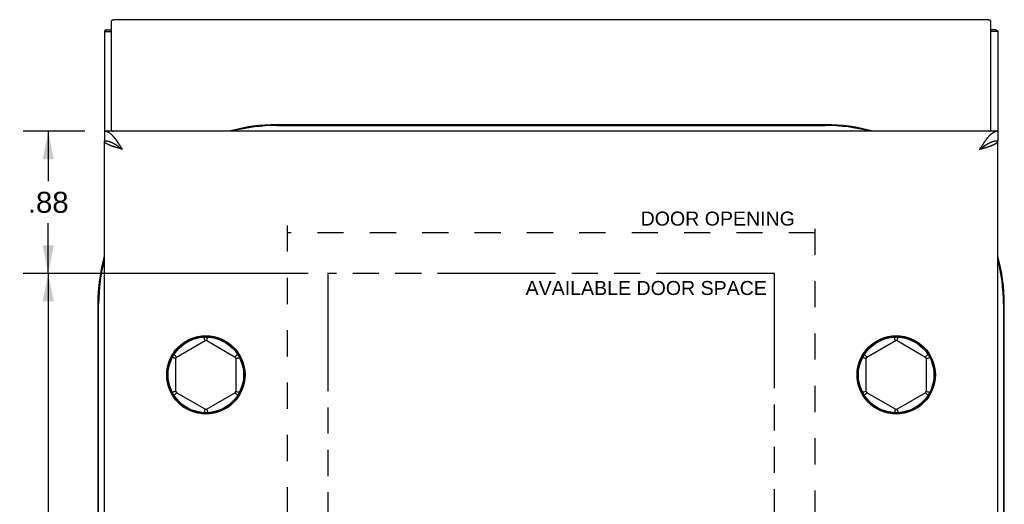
# Model space of a CAD drawing. Header units: inches. Extents: x 0 to 29.3, y 0 to 19.
# Tile 16 of 67: x 7.4 to 13.5, y 5.8 to 8.8. Entities that reach past the tile are written whole.
import ezdxf

# ---------------------------------------------------------------- set-up
doc = ezdxf.new("R2010")
doc.units = ezdxf.units.IN
doc.header["$LTSCALE"] = 1.612069
doc.header["$MEASUREMENT"] = 0
doc.linetypes.add('HIDDEN', pattern=[0.2, 0.1, -0.1])
doc.linetypes.add('PHANTOM', pattern=[0.8, 0.45, -0.05, 0.1, -0.05, 0.1, -0.05])
doc.layers.get('0').update_dxf_attribs({"linetype": 'CONTINUOUS'})
for name, color, linetype in [('AVAILABLE_DOOR_SPACE', 7, 'CONTINUOUS'), ('DEFAULT_2', 8, 'HIDDEN'), ('DIMENSIONS', 7, 'CONTINUOUS')]:
    doc.layers.add(name, color=color, linetype=linetype)
doc.styles.get("Standard").update_dxf_attribs({"font": 'arial.ttf'})
doc.dimstyles.new('DIMSTYLE_1', dxfattribs={"dimtxt": 0.12931, "dimasz": 0.172414, "dimexe": 0.09, "dimexo": 0.07, "dimgap": 0.0375, "dimtad": 0, "dimtih": 1, "dimtoh": 1, "dimzin": 4, "dimdsep": 46, "dimtxsty": 'Standard', "dimblk": '_FILLED', "dimblk1": '_FILLED', "dimblk2": '_FILLED', "dimcen": 0.09, "dimazin": 1, "dimtfac": 1, "dimtofl": 0, "dimtmove": 0, "dimatfit": 3, "dimldrblk": '_FILLED', "dimfxl": 0, "dimtolj": 1, "dimtzin": 4, "dimarcsym": 0})

# ---------------------------------------------------------------- blocks, each defined once
blk = doc.blocks.new('_FILLED')
at = {"color": 0, "linetype": 'ByBlock'}
blk.add_solid([(0, 0), (-1, 0.2), (-1, -0.2)], dxfattribs=at)
blk = doc.blocks.new('*D15')
at = {"layer": 'DIMENSIONS', "color": 2, "linetype": 'Continuous'}
for p, q in [((7.8433, 8.0932), (7.4635, 8.0932)), ((7.6186, 8.0932), (7.6186, 7.785)), ((7.6186, 7.2182), (7.6186, 7.5264)), ((9.2183, 7.2182), (7.4635, 7.2182))]:
    blk.add_line(p, q, dxfattribs=at)
at = {"layer": 'DIMENSIONS', "color": 2, "linetype": 'Continuous', "xscale": 0.1724137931, "yscale": 0.1724137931, "zscale": 0.1724137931}
for p, rotation in [((7.6186, 8.0932), 90), ((7.6186, 7.2182), 270)]:
    blk.add_blockref('_FILLED', p, dxfattribs=dict(at, rotation=rotation))
at = {"layer": 'DIMENSIONS', "color": 2, "linetype": 'Continuous', "insert": (7.6186, 7.7204), "char_height": 0.12931, "width": 0.250929, "attachment_point": 2, "line_spacing_factor": 0.9}
blk.add_mtext('.88', dxfattribs=at)
blk = doc.blocks.new('*D19')
at = {"layer": 'DIMENSIONS', "color": 2, "linetype": 'Continuous'}
for p, q in [((9.2183, 7.2182), (7.4635, 7.2182)), ((7.6186, 7.2182), (7.6186, 4.9725)), ((7.6186, 2.4682), (7.6186, 4.7139)), ((9.2183, 2.4682), (7.4635, 2.4682))]:
    blk.add_line(p, q, dxfattribs=at)
at = {"layer": 'DIMENSIONS', "color": 2, "linetype": 'Continuous', "xscale": 0.1724137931, "yscale": 0.1724137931, "zscale": 0.1724137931}
for p, rotation in [((7.6186, 7.2182), 90), ((7.6186, 2.4682), 270)]:
    blk.add_blockref('_FILLED', p, dxfattribs=dict(at, rotation=rotation))
at = {"layer": 'DIMENSIONS', "color": 2, "linetype": 'Continuous', "insert": (7.6186, 4.9079), "char_height": 0.12931, "width": 0.351397, "attachment_point": 2, "line_spacing_factor": 0.9}
blk.add_mtext('4.75', dxfattribs=at)
blk = doc.blocks.new('*D20')
at = {"layer": 'DIMENSIONS', "color": 2, "linetype": 'Continuous'}
for p, q in [((9.339, 5.6729), (10.4737, 5.6729)), ((12.089, 5.6729), (10.9544, 5.6729))]:
    blk.add_line(p, q, dxfattribs=at)
at = {"layer": 'DIMENSIONS', "color": 2, "linetype": 'Continuous', "xscale": 0.1724137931, "yscale": 0.1724137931, "zscale": 0.1724137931, "rotation": 180}
blk.add_blockref('_FILLED', (9.339, 5.6729), dxfattribs=at)
at = {"layer": 'DIMENSIONS', "color": 2, "linetype": 'Continuous', "xscale": 0.1724137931, "yscale": 0.1724137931, "zscale": 0.1724137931}
blk.add_blockref('_FILLED', (12.089, 5.6729), dxfattribs=at)
at = {"layer": 'DIMENSIONS', "color": 2, "linetype": 'Continuous', "insert": (10.714, 5.7376), "char_height": 0.12931, "width": 0.351397, "attachment_point": 2, "line_spacing_factor": 0.9}
blk.add_mtext('2.75', dxfattribs=at)

msp = doc.modelspace()

# ---------------------------------------------------------------- linework, layer by layer
at = {"color": 3, "linetype": 'Continuous'}
for p, q in [((8.008, 8.0981), (8.008, 8.7729)), ((13.38, 8.7799), (8.048, 8.7799)), ((13.42, 8.7729), (13.42, 8.0981)), ((7.964, 8.7082), (7.964, 8.0932)), ((13.464, 8.7082), (13.464, 8.0932)), ((13.464, 8.0932), (7.964, 8.0932)), ((7.964, 1.6532), (7.964, 8.0332)), ((8.0627, 8.0021), (8.06, 8.0062)), ((8.0653, 7.9979), (8.0627, 8.0021)), ((13.464, 1.6532), (13.464, 8.0332)), ((8.0422, 7.9914), (8.0382, 7.9926)), ((8.0463, 7.9901), (8.0422, 7.9914)), ((8.0505, 7.9888), (8.0463, 7.9901)), ((8.0547, 7.9876), (8.0505, 7.9888)), ((8.0589, 7.9863), (8.0547, 7.9876)), ((8.0653, 7.9844), (8.0589, 7.9863)), ((8.068, 7.9938), (8.0653, 7.9979)), ((8.076, 7.9812), (8.0653, 7.9844)), ((8.072, 7.9875), (8.068, 7.9938)), ((8.076, 7.9812), (8.072, 7.9875)), ((13.3587, 7.9917), (13.352, 7.9812)), ((13.3613, 7.9959), (13.3587, 7.9917)), ((13.364, 8), (13.3613, 7.9959)), ((13.367, 7.9857), (13.3733, 7.9876)), ((13.3733, 7.9876), (13.3775, 7.9888)), ((13.3775, 7.9888), (13.3817, 7.9901)), ((13.3817, 7.9901), (13.3858, 7.9914)), ((13.3858, 7.9914), (13.3899, 7.9926)), ((13.3899, 7.9926), (13.3939, 7.9939))]:
    msp.add_line(p, q, dxfattribs=at)
at = {"color": 7, "linetype": 'Continuous'}
for p, q in [((7.964, 8.7082), (8.008, 8.7082)), ((7.9768, 8.7174), (8.008, 8.7174)), ((13.4512, 8.7174), (13.42, 8.7174)), ((13.464, 8.7082), (13.42, 8.7082)), ((12.4015, 8.1336), (9.0265, 8.1336)), ((9.0265, 8.1282), (12.4015, 8.1282)), ((7.964, 8.0932), (7.964, 8.0332)), ((8.008, 8.0932), (8.008, 8.0981)), ((13.42, 8.0932), (13.42, 8.0981)), ((13.464, 8.0932), (13.464, 8.0332)), ((8.056, 7.9956), (8.0533, 7.9975)), ((8.0587, 7.9938), (8.056, 7.9956)), ((8.0613, 7.9919), (8.0587, 7.9938)), ((8.064, 7.9899), (8.0613, 7.9919)), ((8.068, 7.9871), (8.064, 7.9899)), ((8.0671, 7.9869), (8.0646, 7.9885)), ((8.067, 7.9873), (8.0689, 7.9858)), ((8.0696, 7.9853), (8.0671, 7.9869)), ((8.076, 7.9812), (8.068, 7.9871)), ((8.0722, 7.9837), (8.0696, 7.9853)), ((8.076, 7.9812), (8.0722, 7.9837)), ((13.36, 7.9871), (13.352, 7.9812)), ((13.352, 7.9812), (13.3558, 7.9837)), ((13.3558, 7.9837), (13.3596, 7.9861)), ((13.3591, 7.9858), (13.3611, 7.9873)), ((13.3596, 7.9861), (13.3622, 7.9877)), ((13.364, 7.9899), (13.36, 7.9871)), ((13.3622, 7.9877), (13.3646, 7.9894)), ((13.3667, 7.9919), (13.364, 7.9899)), ((13.3646, 7.9894), (13.3671, 7.991)), ((13.3693, 7.9938), (13.3667, 7.9919)), ((13.372, 7.9956), (13.3693, 7.9938)), ((7.9236, 7.0307), (7.9236, 2.6557)), ((7.929, 2.6557), (7.929, 7.0307)), ((13.499, 7.0307), (13.499, 2.6557)), ((13.5044, 2.6557), (13.5044, 7.0307)), ((8.409, 6.7029), (8.584, 6.804)), ((8.5812, 6.8138), (8.5798, 6.8186)), ((8.584, 6.8041), (8.5833, 6.8065)), ((8.584, 6.804), (8.584, 6.8041)), ((8.594, 6.804), (8.769, 6.7029)), ((8.5943, 6.805), (8.5945, 6.8059)), ((8.5945, 6.8059), (8.5956, 6.8097)), ((8.5956, 6.8097), (8.5966, 6.8131)), ((12.659, 6.7029), (12.834, 6.804)), ((12.8312, 6.8138), (12.8298, 6.8186)), ((12.834, 6.8041), (12.8333, 6.8065)), ((12.834, 6.804), (12.834, 6.8041)), ((12.844, 6.804), (12.8441, 6.8041)), ((12.844, 6.804), (13.019, 6.7029)), ((12.8441, 6.8041), (12.8456, 6.8097)), ((12.8456, 6.8097), (12.8468, 6.8138)), ((8.3941, 6.6968), (8.3893, 6.698)), ((8.4038, 6.6943), (8.4014, 6.6949)), ((8.4049, 6.7072), (8.4019, 6.7102)), ((8.404, 6.6943), (8.4038, 6.6943)), ((8.404, 6.4922), (8.404, 6.6943)), ((8.4089, 6.7031), (8.4049, 6.7072)), ((8.409, 6.7029), (8.4089, 6.7031)), ((8.769, 6.7029), (8.7756, 6.7098)), ((8.774, 6.6943), (8.774, 6.4922)), ((8.774, 6.6943), (8.7742, 6.6943)), ((8.7742, 6.6943), (8.7797, 6.6957)), ((8.7756, 6.7098), (8.7801, 6.7144)), ((8.7797, 6.6957), (8.7839, 6.6968)), ((8.7801, 6.7144), (8.7833, 6.7178)), ((12.6441, 6.6968), (12.6393, 6.698)), ((12.65, 6.6953), (12.6441, 6.6968)), ((12.6538, 6.6943), (12.65, 6.6953)), ((12.6549, 6.7072), (12.6519, 6.7102)), ((12.654, 6.6943), (12.6538, 6.6943)), ((12.654, 6.4922), (12.654, 6.6943)), ((12.6589, 6.7031), (12.6549, 6.7072)), ((12.659, 6.7029), (12.6589, 6.7031)), ((13.019, 6.7029), (13.0191, 6.7031)), ((13.0191, 6.7031), (13.0209, 6.7048)), ((13.024, 6.6943), (13.0242, 6.6943)), ((13.024, 6.6943), (13.024, 6.4922)), ((13.0242, 6.6943), (13.0297, 6.6957)), ((13.0261, 6.7102), (13.0296, 6.7139)), ((13.0297, 6.6957), (13.0339, 6.6968)), ((8.3983, 6.4907), (8.3941, 6.4897)), ((8.4038, 6.4922), (8.3983, 6.4907)), ((8.404, 6.4922), (8.4038, 6.4922)), ((8.774, 6.4922), (8.7742, 6.4922)), ((8.7742, 6.4922), (8.7766, 6.4915)), ((8.7839, 6.4897), (8.7888, 6.4885)), ((12.6483, 6.4907), (12.6441, 6.4897)), ((12.6538, 6.4922), (12.6483, 6.4907)), ((12.654, 6.4922), (12.6538, 6.4922)), ((13.024, 6.4922), (13.0242, 6.4922)), ((13.0242, 6.4922), (13.028, 6.4912)), ((13.028, 6.4912), (13.0339, 6.4897)), ((13.0339, 6.4897), (13.0388, 6.4885)), ((8.4019, 6.4762), (8.3984, 6.4726)), ((8.4061, 6.4806), (8.4019, 6.4762)), ((8.4089, 6.4834), (8.4061, 6.4806)), ((8.409, 6.4835), (8.4089, 6.4834)), ((8.584, 6.3825), (8.409, 6.4835)), ((8.769, 6.4835), (8.594, 6.3825)), ((8.769, 6.4835), (8.7691, 6.4834)), ((8.7691, 6.4834), (8.7731, 6.4793)), ((8.7731, 6.4793), (8.7761, 6.4762)), ((12.6479, 6.4721), (12.6447, 6.4687)), ((12.6524, 6.4767), (12.6479, 6.4721)), ((12.6576, 6.4821), (12.6524, 6.4767)), ((12.6589, 6.4834), (12.6576, 6.4821)), ((12.659, 6.4835), (12.6589, 6.4834)), ((12.834, 6.3825), (12.659, 6.4835)), ((13.019, 6.4835), (12.844, 6.3825)), ((13.019, 6.4835), (13.0191, 6.4834)), ((13.0191, 6.4834), (13.0231, 6.4793)), ((13.0231, 6.4793), (13.0261, 6.4762)), ((8.5824, 6.3768), (8.5812, 6.3727)), ((8.584, 6.3823), (8.5824, 6.3768)), ((8.584, 6.3825), (8.584, 6.3823)), ((8.594, 6.3825), (8.5941, 6.3823)), ((8.5941, 6.3823), (8.5947, 6.3799)), ((8.5968, 6.3727), (8.5982, 6.3679)), ((12.8324, 6.3768), (12.8314, 6.3733)), ((12.8335, 6.3806), (12.8324, 6.3768)), ((12.8337, 6.3814), (12.8335, 6.3806)), ((12.844, 6.3825), (12.8441, 6.3823)), ((12.8441, 6.3823), (12.8447, 6.3799)), ((12.8468, 6.3727), (12.8482, 6.3679))]:
    msp.add_line(p, q, dxfattribs=at)
at = {"color": 3, "linetype": 'Continuous'}
for points in [[(8.048, 8.7799), (8.0458, 8.7799), (8.0435, 8.7798), (8.0413, 8.7798), (8.0391, 8.7797), (8.0369, 8.7796), (8.0348, 8.7795), (8.0327, 8.7794), (8.0307, 8.7792), (8.0287, 8.779), (8.0267, 8.7788), (8.0249, 8.7786), (8.0231, 8.7784), (8.0214, 8.7781), (8.0197, 8.7779), (8.0182, 8.7776), (8.0167, 8.7773), (8.0154, 8.777), (8.0141, 8.7766), (8.013, 8.7763), (8.012, 8.776), (8.0111, 8.7756), (8.0103, 8.7752), (8.0096, 8.7749), (8.009, 8.7745), (8.0086, 8.7741), (8.0083, 8.7737), (8.0081, 8.7733), (8.008, 8.7729)], [(13.42, 8.7729), (13.4199, 8.7733), (13.4198, 8.7737), (13.4194, 8.7741), (13.419, 8.7745), (13.4184, 8.7749), (13.4178, 8.7752), (13.417, 8.7756), (13.416, 8.776), (13.415, 8.7763), (13.4139, 8.7766), (13.4126, 8.777), (13.4113, 8.7773), (13.4098, 8.7776), (13.4083, 8.7779), (13.4067, 8.7781), (13.405, 8.7784), (13.4032, 8.7786), (13.4013, 8.7788), (13.3994, 8.779), (13.3974, 8.7792), (13.3953, 8.7794), (13.3932, 8.7795), (13.3911, 8.7796), (13.3889, 8.7797), (13.3867, 8.7798), (13.3845, 8.7798), (13.3823, 8.7799), (13.38, 8.7799)], [(7.9768, 8.7174), (7.9748, 8.7167), (7.973, 8.716), (7.9713, 8.7152), (7.9698, 8.7145), (7.9684, 8.7137), (7.9673, 8.7129), (7.9663, 8.7122), (7.9655, 8.7114), (7.9648, 8.7106), (7.9644, 8.7098), (7.9641, 8.709), (7.964, 8.7082)], [(13.4512, 8.7174), (13.4532, 8.7167), (13.4551, 8.716), (13.4567, 8.7152), (13.4582, 8.7145), (13.4596, 8.7137), (13.4608, 8.7129), (13.4617, 8.7122), (13.4626, 8.7114), (13.4632, 8.7106), (13.4636, 8.7098), (13.4639, 8.709), (13.464, 8.7082)], [(8.06, 8.0062), (8.0587, 8.0082), (8.0573, 8.0102), (8.056, 8.0122), (8.0547, 8.0142), (8.0533, 8.0162), (8.052, 8.0182), (8.0507, 8.0202), (8.0493, 8.0222), (8.048, 8.0241), (8.0467, 8.026), (8.0453, 8.0279), (8.044, 8.0298), (8.0427, 8.0317), (8.0413, 8.0336), (8.04, 8.0354), (8.0387, 8.0372), (8.0373, 8.039), (8.036, 8.0408), (8.0347, 8.0426), (8.0333, 8.0443), (8.032, 8.046), (8.0307, 8.0477), (8.0293, 8.0494), (8.028, 8.0511), (8.0267, 8.0527), (8.0253, 8.0543), (8.024, 8.0559), (8.0227, 8.0574), (8.0213, 8.0589), (8.02, 8.0604), (8.0187, 8.0619), (8.0173, 8.0633), (8.016, 8.0647), (8.0147, 8.0661), (8.0133, 8.0675), (8.012, 8.0688), (8.0107, 8.0701), (8.0093, 8.0713), (8.008, 8.0726), (8.0067, 8.0738), (8.0053, 8.0749), (8.004, 8.0761), (8.0027, 8.0772), (8.0013, 8.0782), (8, 8.0793), (7.9987, 8.0803), (7.9973, 8.0812), (7.996, 8.0821), (7.9947, 8.083), (7.9933, 8.0839), (7.992, 8.0847), (7.9907, 8.0855), (7.9893, 8.0862), (7.988, 8.0869), (7.9867, 8.0876), (7.9853, 8.0883), (7.984, 8.0889), (7.9827, 8.0894), (7.9813, 8.0899), (7.98, 8.0904), (7.9787, 8.0909), (7.9773, 8.0913), (7.976, 8.0917), (7.9747, 8.092), (7.9733, 8.0923), (7.972, 8.0925), (7.9707, 8.0927), (7.9693, 8.0929), (7.968, 8.0931), (7.9667, 8.0932), (7.9653, 8.0932), (7.964, 8.0932)], [(8.008, 8.0981), (8.0081, 8.0977), (8.0083, 8.0973), (8.0086, 8.097), (8.009, 8.0966), (8.0096, 8.0962), (8.0103, 8.0958), (8.0111, 8.0955), (8.012, 8.0951), (8.013, 8.0948), (8.0141, 8.0944), (8.0154, 8.0941), (8.0167, 8.0938), (8.0182, 8.0935), (8.0196, 8.0932)], [(13.464, 8.0932), (13.4627, 8.0932), (13.4613, 8.0932), (13.46, 8.0931), (13.4587, 8.0929), (13.4573, 8.0927), (13.456, 8.0925), (13.4547, 8.0923), (13.4533, 8.092), (13.452, 8.0917), (13.4507, 8.0913), (13.4493, 8.0909), (13.448, 8.0904), (13.4467, 8.0899), (13.4453, 8.0894), (13.444, 8.0889), (13.4427, 8.0883), (13.4413, 8.0876), (13.44, 8.0869), (13.4387, 8.0862), (13.4373, 8.0855), (13.436, 8.0847), (13.4347, 8.0839), (13.4333, 8.083), (13.432, 8.0821), (13.4307, 8.0812), (13.4293, 8.0803), (13.428, 8.0793), (13.4267, 8.0782), (13.4253, 8.0772), (13.424, 8.0761), (13.4227, 8.0749), (13.4213, 8.0738), (13.42, 8.0726), (13.4187, 8.0713), (13.4173, 8.0701), (13.416, 8.0688), (13.4147, 8.0675), (13.4133, 8.0661), (13.412, 8.0647), (13.4107, 8.0633), (13.4093, 8.0619), (13.408, 8.0604), (13.4067, 8.0589), (13.4053, 8.0574), (13.404, 8.0559), (13.4027, 8.0543), (13.4013, 8.0527), (13.4, 8.0511), (13.3987, 8.0494), (13.3973, 8.0477), (13.396, 8.046), (13.3947, 8.0443), (13.3933, 8.0426), (13.392, 8.0408), (13.3907, 8.039), (13.3893, 8.0372), (13.388, 8.0354), (13.3867, 8.0336), (13.3853, 8.0317), (13.384, 8.0298), (13.3827, 8.0279), (13.3813, 8.026), (13.38, 8.0241), (13.3787, 8.0222), (13.3773, 8.0202), (13.376, 8.0182), (13.3747, 8.0162), (13.3733, 8.0142), (13.372, 8.0122), (13.3707, 8.0102), (13.3693, 8.0082), (13.368, 8.0062), (13.3667, 8.0041), (13.364, 8)], [(13.4084, 8.0932), (13.4098, 8.0935), (13.4113, 8.0938), (13.4126, 8.0941), (13.4139, 8.0944), (13.415, 8.0948), (13.416, 8.0951), (13.417, 8.0955), (13.4178, 8.0958), (13.4184, 8.0962), (13.419, 8.0966), (13.4194, 8.097), (13.4198, 8.0973), (13.4199, 8.0977), (13.42, 8.0981)], [(8.0382, 7.9926), (8.0341, 7.9939), (8.0322, 7.9946), (8.0302, 7.9952), (8.0282, 7.9958), (8.0263, 7.9965), (8.0244, 7.9971), (8.0225, 7.9977), (8.0206, 7.9984), (8.0188, 7.999), (8.0169, 7.9996), (8.0151, 8.0003), (8.0133, 8.0009), (8.0116, 8.0015), (8.0098, 8.0022), (8.0081, 8.0028), (8.0064, 8.0034), (8.0048, 8.0041), (8.0031, 8.0047), (8.0015, 8.0053), (7.9999, 8.006), (7.9983, 8.0066), (7.9968, 8.0072), (7.9953, 8.0079), (7.9938, 8.0085), (7.9924, 8.0091), (7.991, 8.0098), (7.9896, 8.0104), (7.9883, 8.011), (7.9869, 8.0117), (7.9857, 8.0123), (7.9844, 8.0129), (7.9832, 8.0136), (7.982, 8.0142), (7.9809, 8.0148), (7.9797, 8.0155), (7.9787, 8.0161), (7.9776, 8.0167), (7.9766, 8.0174), (7.9756, 8.018), (7.9747, 8.0186), (7.9738, 8.0193), (7.973, 8.0199), (7.9721, 8.0206), (7.9713, 8.0212), (7.9706, 8.0218), (7.9699, 8.0225), (7.9692, 8.0231), (7.9686, 8.0237), (7.968, 8.0244), (7.9675, 8.025), (7.967, 8.0256), (7.9665, 8.0263), (7.9661, 8.0269), (7.9657, 8.0275), (7.9653, 8.0282), (7.965, 8.0288), (7.9647, 8.0294), (7.9645, 8.0301), (7.9643, 8.0307), (7.9642, 8.0313), (7.9641, 8.032), (7.964, 8.0326), (7.964, 8.0332)], [(13.3939, 7.9939), (13.3959, 7.9946), (13.3978, 7.9952), (13.3998, 7.9958), (13.4017, 7.9965), (13.4036, 7.9971), (13.4055, 7.9977), (13.4074, 7.9984), (13.4092, 7.999), (13.4111, 7.9996), (13.4129, 8.0003), (13.4147, 8.0009), (13.4164, 8.0015), (13.4182, 8.0022), (13.4199, 8.0028), (13.4216, 8.0034), (13.4233, 8.0041), (13.4249, 8.0047), (13.4265, 8.0053), (13.4281, 8.006), (13.4297, 8.0066), (13.4312, 8.0072), (13.4327, 8.0079), (13.4342, 8.0085), (13.4356, 8.0091), (13.437, 8.0098), (13.4384, 8.0104), (13.4398, 8.011), (13.4411, 8.0117), (13.4424, 8.0123), (13.4436, 8.0129), (13.4448, 8.0136), (13.446, 8.0142), (13.4472, 8.0148), (13.4483, 8.0155), (13.4494, 8.0161), (13.4504, 8.0167), (13.4514, 8.0174), (13.4524, 8.018), (13.4533, 8.0186), (13.4542, 8.0193), (13.4551, 8.0199), (13.4559, 8.0206), (13.4567, 8.0212), (13.4574, 8.0218), (13.4581, 8.0225), (13.4588, 8.0231), (13.4594, 8.0237), (13.46, 8.0244), (13.4606, 8.025), (13.4611, 8.0256), (13.4615, 8.0263), (13.462, 8.0269), (13.4624, 8.0275), (13.4627, 8.0282), (13.463, 8.0288), (13.4633, 8.0294), (13.4635, 8.0301), (13.4637, 8.0307), (13.4638, 8.0313), (13.4639, 8.032), (13.464, 8.0326), (13.464, 8.0332)], [(13.352, 7.9812), (13.3542, 7.9819), (13.367, 7.9857)]]:
    msp.add_lwpolyline(points, dxfattribs=at)
at = {"color": 7, "linetype": 'Continuous'}
for points in [[(8.0413, 8.0055), (8.04, 8.0064), (8.0387, 8.0072), (8.0373, 8.0081), (8.036, 8.0089), (8.0347, 8.0097), (8.0333, 8.0105), (8.032, 8.0113), (8.0307, 8.0121), (8.0293, 8.0129), (8.028, 8.0137), (8.0267, 8.0144), (8.0253, 8.0152), (8.024, 8.0159), (8.0227, 8.0166), (8.0213, 8.0173), (8.02, 8.018), (8.0187, 8.0187), (8.0173, 8.0194), (8.016, 8.02), (8.0147, 8.0206), (8.0133, 8.0213), (8.012, 8.0219), (8.0107, 8.0225), (8.0093, 8.0231), (8.008, 8.0236), (8.0067, 8.0242), (8.0053, 8.0247), (8.004, 8.0253), (8.0027, 8.0258), (8.0013, 8.0263), (8, 8.0267), (7.9987, 8.0272), (7.9973, 8.0277), (7.996, 8.0281), (7.9947, 8.0285), (7.9933, 8.0289), (7.992, 8.0293), (7.9907, 8.0296), (7.9893, 8.03), (7.988, 8.0303), (7.9867, 8.0306), (7.9853, 8.0309), (7.984, 8.0312), (7.9827, 8.0315), (7.9813, 8.0317), (7.98, 8.0319), (7.9787, 8.0321), (7.9773, 8.0323), (7.976, 8.0325), (7.9747, 8.0327), (7.9733, 8.0328), (7.972, 8.0329), (7.9707, 8.033), (7.9693, 8.0331), (7.968, 8.0332), (7.9667, 8.0332), (7.9653, 8.0332), (7.964, 8.0332)], [(8.0646, 7.9885), (8.0621, 7.9902), (8.0609, 7.991), (8.0597, 7.9918), (8.0585, 7.9926), (8.0573, 7.9934), (8.0561, 7.9942), (8.0549, 7.995), (8.0538, 7.9959), (8.0526, 7.9967), (8.0515, 7.9975), (8.0504, 7.9983), (8.0493, 7.9991), (8.0482, 7.9999), (8.0471, 8.0007), (8.0461, 8.0015), (8.045, 8.0024), (8.044, 8.0032), (8.043, 8.004), (8.042, 8.0048), (8.0411, 8.0056), (8.0407, 8.0059)], [(8.0408, 8.0059), (8.0409, 8.0058), (8.0423, 8.0049), (8.0438, 8.0039), (8.0452, 8.0029), (8.0467, 8.002), (8.0481, 8.001), (8.0496, 8), (8.051, 7.9989), (8.0525, 7.9979), (8.0539, 7.9969), (8.0554, 7.9958), (8.0568, 7.9948), (8.0583, 7.9937), (8.0597, 7.9927), (8.0612, 7.9916), (8.0626, 7.9905)], [(8.0533, 7.9975), (8.052, 7.9984), (8.0507, 7.9993), (8.0493, 8.0002), (8.048, 8.0011), (8.0467, 8.002), (8.0453, 8.0029), (8.044, 8.0038), (8.0427, 8.0047), (8.0413, 8.0055)], [(13.3611, 7.9873), (13.364, 7.9894), (13.3654, 7.9905), (13.3669, 7.9916), (13.3683, 7.9927), (13.3698, 7.9937), (13.3712, 7.9948), (13.3727, 7.9958), (13.3741, 7.9969), (13.3756, 7.9979), (13.377, 7.9989), (13.3785, 8), (13.3799, 8.001), (13.3814, 8.002), (13.3828, 8.0029), (13.3843, 8.0039), (13.3857, 8.0049), (13.3872, 8.0058), (13.3872, 8.0059)], [(13.3671, 7.991), (13.3683, 7.9918), (13.3695, 7.9926), (13.3707, 7.9934), (13.3719, 7.9942), (13.3731, 7.995), (13.3742, 7.9959), (13.3754, 7.9967), (13.3765, 7.9975), (13.3776, 7.9983), (13.3787, 7.9991), (13.3798, 7.9999), (13.3809, 8.0007), (13.382, 8.0015), (13.383, 8.0024), (13.384, 8.0032), (13.385, 8.004), (13.386, 8.0048), (13.3869, 8.0056), (13.3873, 8.0059)], [(13.388, 8.0064), (13.3867, 8.0055), (13.3853, 8.0047), (13.384, 8.0038), (13.3827, 8.0029), (13.3813, 8.002), (13.38, 8.0011), (13.3787, 8.0002), (13.3773, 7.9993), (13.376, 7.9984), (13.3747, 7.9975), (13.372, 7.9956)], [(13.464, 8.0332), (13.4627, 8.0332), (13.4613, 8.0332), (13.46, 8.0332), (13.4587, 8.0331), (13.4573, 8.033), (13.456, 8.0329), (13.4547, 8.0328), (13.4533, 8.0327), (13.452, 8.0325), (13.4507, 8.0323), (13.4493, 8.0321), (13.448, 8.0319), (13.4467, 8.0317), (13.4453, 8.0315), (13.444, 8.0312), (13.4427, 8.0309), (13.4413, 8.0306), (13.44, 8.0303), (13.4387, 8.03), (13.4373, 8.0296), (13.436, 8.0293), (13.4347, 8.0289), (13.4333, 8.0285), (13.432, 8.0281), (13.4307, 8.0277), (13.4293, 8.0272), (13.428, 8.0267), (13.4267, 8.0263), (13.4253, 8.0258), (13.424, 8.0253), (13.4227, 8.0247), (13.4213, 8.0242), (13.42, 8.0236), (13.4187, 8.0231), (13.4173, 8.0225), (13.416, 8.0219), (13.4147, 8.0213), (13.4133, 8.0206), (13.412, 8.02), (13.4107, 8.0194), (13.4093, 8.0187), (13.408, 8.018), (13.4067, 8.0173), (13.4053, 8.0166), (13.404, 8.0159), (13.4027, 8.0152), (13.4013, 8.0144), (13.4, 8.0137), (13.3987, 8.0129), (13.3973, 8.0121), (13.396, 8.0113), (13.3947, 8.0105), (13.3933, 8.0097), (13.392, 8.0089), (13.3907, 8.0081), (13.3893, 8.0072), (13.388, 8.0064)], [(8.0626, 7.9905), (8.0655, 7.9884), (8.067, 7.9873)], [(8.5798, 6.8186), (8.5791, 6.8212), (8.5783, 6.8238)], [(8.5833, 6.8065), (8.5829, 6.808), (8.5812, 6.8138)], [(8.594, 6.804), (8.594, 6.8041), (8.5943, 6.805)], [(8.5966, 6.8131), (8.5978, 6.8172), (8.5984, 6.8193), (8.5997, 6.8238)], [(12.8298, 6.8186), (12.8291, 6.8212), (12.8283, 6.8238)], [(12.8333, 6.8065), (12.8329, 6.808), (12.8312, 6.8138)], [(12.8468, 6.8138), (12.8482, 6.8186), (12.8489, 6.8212), (12.8497, 6.8238)], [(8.3893, 6.698), (8.3867, 6.6986), (8.384, 6.6993)], [(8.4014, 6.6949), (8.4, 6.6953), (8.3941, 6.6968)], [(8.4019, 6.7102), (8.3984, 6.7139), (8.3966, 6.7158), (8.3947, 6.7178)], [(8.7839, 6.6968), (8.7888, 6.698), (8.7914, 6.6986), (8.794, 6.6993)], [(12.6393, 6.698), (12.6367, 6.6986), (12.634, 6.6993)], [(12.6519, 6.7102), (12.6484, 6.7139), (12.6466, 6.7158), (12.6447, 6.7178)], [(13.0209, 6.7048), (13.0219, 6.7059), (13.0261, 6.7102)], [(13.0296, 6.7139), (13.0314, 6.7158), (13.0333, 6.7178)], [(13.0339, 6.6968), (13.0388, 6.698), (13.0414, 6.6986), (13.044, 6.6993)], [(8.3941, 6.4897), (8.3893, 6.4885), (8.3867, 6.4879), (8.384, 6.4872)], [(8.7766, 6.4915), (8.778, 6.4912), (8.7839, 6.4897)], [(8.7888, 6.4885), (8.7914, 6.4879), (8.794, 6.4872)], [(12.6441, 6.4897), (12.6393, 6.4885), (12.6367, 6.4879), (12.634, 6.4872)], [(13.0388, 6.4885), (13.0414, 6.4879), (13.044, 6.4872)], [(8.3984, 6.4726), (8.3966, 6.4707), (8.3947, 6.4687)], [(8.7761, 6.4762), (8.7796, 6.4726), (8.7814, 6.4707), (8.7833, 6.4687)], [(13.0261, 6.4762), (13.0296, 6.4726), (13.0314, 6.4707), (13.0333, 6.4687)], [(8.5812, 6.3727), (8.5798, 6.3679), (8.5791, 6.3653), (8.5783, 6.3627)], [(8.5947, 6.3799), (8.5951, 6.3785), (8.5968, 6.3727)], [(8.5982, 6.3679), (8.5989, 6.3653), (8.5997, 6.3627)], [(12.8314, 6.3733), (12.8303, 6.3693), (12.8296, 6.3672), (12.8283, 6.3627)], [(12.834, 6.3825), (12.834, 6.3824), (12.8337, 6.3814)], [(12.8447, 6.3799), (12.8451, 6.3785), (12.8468, 6.3727)], [(12.8482, 6.3679), (12.8489, 6.3653), (12.8497, 6.3627)]]:
    msp.add_lwpolyline(points, dxfattribs=at)
for centre, radius in [((8.589, 6.5932), 0.241), ((8.589, 6.5932), 0.2375), ((8.589, 6.5932), 0.2325), ((12.839, 6.5932), 0.241), ((12.839, 6.5932), 0.2375), ((12.839, 6.5932), 0.2325)]:
    msp.add_circle(centre, radius, dxfattribs=at)
for centre, radius, start, end in [((9.0265, 7.0307), 1.1029, 90, 105.53873), ((9.0265, 7.0307), 1.0975, 90, 104.50838), ((12.4015, 7.0307), 1.1029, 74.46112, 90), ((12.4015, 7.0307), 1.0975, 75.49162, 90), ((9.0265, 7.0307), 1.1029, 164.46112, 180), ((9.0265, 7.0307), 1.0975, 165.49162, 180), ((12.4015, 7.0307), 1.0975, 0, 14.50838), ((12.4015, 7.0307), 1.1029, 0, 15.53873), ((8.589, 6.5932), 0.2108, 88.64081, 91.35919), ((12.839, 6.5932), 0.2108, 88.64081, 91.35919), ((8.589, 6.5932), 0.2108, 148.64081, 151.35919), ((8.589, 6.5932), 0.2108, 28.64081, 31.35919), ((12.839, 6.5932), 0.2108, 148.64081, 151.35919), ((12.839, 6.5932), 0.2108, 28.64081, 31.35919), ((8.589, 6.5932), 0.2108, 208.64081, 211.35919), ((8.589, 6.5932), 0.2108, 328.64081, 331.35919), ((12.839, 6.5932), 0.2108, 208.64081, 211.35919), ((12.839, 6.5932), 0.2108, 328.64081, 331.35919), ((8.589, 6.5932), 0.2108, 268.64081, 271.35919), ((12.839, 6.5932), 0.2108, 268.64081, 271.35919)]:
    msp.add_arc(centre, radius, start, end, dxfattribs=at)
at = {"layer": 'AVAILABLE_DOOR_SPACE', "color": 4, "linetype": 'PHANTOM'}
for p, q in [((9.339, 7.2182), (9.339, 2.4682)), ((12.089, 7.2182), (9.339, 7.2182)), ((12.089, 2.4682), (12.089, 7.2182))]:
    msp.add_line(p, q, dxfattribs=at)
at = {"layer": 'DEFAULT_2', "color": 8, "linetype": 'HIDDEN'}
for p, q in [((9.089, 7.5132), (9.089, 2.1732)), ((12.339, 7.4682), (9.089, 7.4682)), ((12.339, 2.1732), (12.339, 7.5132))]:
    msp.add_line(p, q, dxfattribs=at)

# ---------------------------------------------------------------- texts
at = {"layer": 'DIMENSIONS', "color": 2, "linetype": 'Continuous', "char_height": 0.086207, "attachment_point": 2, "line_spacing_factor": 0.9}
for s, insert, width in [('DOOR OPENING', (11.7405, 7.5986), 0.948596), ('AVAILABLE DOOR SPACE', (11.3001, 7.1713), 1.482823)]:
    msp.add_mtext(s, dxfattribs=dict(at, insert=insert, width=width))

# ---------------------------------------------------------------- dimensions: what is measured, and where the dimension line sits
at = {"layer": 'DIMENSIONS', "color": 2, "linetype": 'Continuous'}
for base, p1, p2, angle, picture, middle in [((7.6186311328, 8.0932347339), (9.2883211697, 7.2182347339), (7.9133211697, 8.0932347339), 90, '*D15', (7.6221749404, 7.6550133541)), ((7.6186, 2.4682), (9.2883, 7.2182), (9.2883, 2.4682), 270, '*D19', (7.6158, 4.842))]:
    dim = msp.add_linear_dim(base=base, p1=p1, p2=p2, angle=angle, dimstyle='DIMSTYLE_1', dxfattribs=at)
    dim.commit()
    dim.dimension.update_dxf_attribs({"geometry": picture, "text_midpoint": middle, "dimtype": 160})
dim = msp.add_linear_dim(base=(12.089, 5.6729), p1=(9.339, 7.2182), p2=(12.089, 7.2182), dimstyle='DIMSTYLE_1', dxfattribs=at)
dim.commit()
dim.dimension.update_dxf_attribs({"geometry": '*D20', "text_midpoint": (10.7129, 5.6722), "dimtype": 160})

doc.saveas('drawing.dxf')
